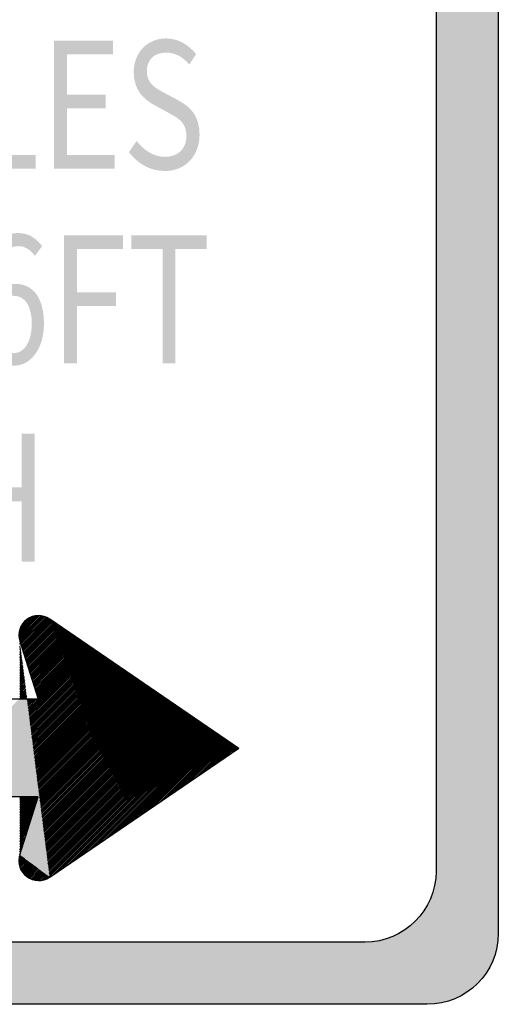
# Model space of a CAD drawing. Header units: inches. Extents: x -0.5 to 0.5, y -0.75 to 0.75.
# Tile 5 of 6: x 0.12 to 0.5, y -0.75 to 0.04. Entities that reach past the tile are written whole.
import ezdxf

# ---------------------------------------------------------------- set-up
doc = ezdxf.new("R2010")
doc.units = ezdxf.units.IN
doc.header["$MEASUREMENT"] = 0

msp = doc.modelspace()

# ---------------------------------------------------------------- hatches: boundary and pattern name
h = msp.add_hatch(color=7)
edge = h.paths.add_edge_path()
edge.add_line((-0.44304, 0.75208), (0.44304, 0.75208))
edge.add_spline(control_points=[(0.44304, 0.75208), (0.45814, 0.75208), (0.47263, 0.74608), (0.48332, 0.7354), (0.494, 0.72472), (0.5, 0.71023), (0.5, 0.69512)], knot_values=[0, 0, 0, 0, 1, 1, 1, 2, 2, 2, 2], degree=3, periodic=0)
edge.add_line((0.5, 0.69512), (0.5, -0.69512))
edge.add_spline(control_points=[(0.5, -0.69512), (0.5, -0.72658), (0.4745, -0.75208), (0.44304, -0.75208)], knot_values=[0, 0, 0, 0, 1, 1, 1, 1], degree=3, periodic=0)
edge.add_line((0.44304, -0.75208), (-0.44304, -0.75208))
edge.add_spline(control_points=[(-0.44304, -0.75208), (-0.4745, -0.75208), (-0.5, -0.72658), (-0.5, -0.69512)], knot_values=[0, 0, 0, 0, 1, 1, 1, 1], degree=3, periodic=0)
edge.add_line((-0.5, -0.69512), (-0.5, 0.69512))
edge.add_spline(control_points=[(-0.5, 0.69512), (-0.5, 0.72658), (-0.4745, 0.75208), (-0.44304, 0.75208)], knot_values=[0, 0, 0, 0, 1, 1, 1, 1], degree=3, periodic=0)
edge = h.paths.add_edge_path(flags=0)
edge.add_line((-0.39315, 0.70219), (0.39315, 0.70219))
edge.add_spline(control_points=[(0.39315, 0.70219), (0.42461, 0.70219), (0.45011, 0.67669), (0.45011, 0.64523)], knot_values=[0, 0, 0, 0, 1, 1, 1, 1], degree=3, periodic=0)
edge.add_line((0.45011, 0.64523), (0.45011, -0.64523))
edge.add_spline(control_points=[(0.45011, -0.64523), (0.45011, -0.67669), (0.42461, -0.70219), (0.39315, -0.70219)], knot_values=[0, 0, 0, 0, 1, 1, 1, 1], degree=3, periodic=0)
edge.add_line((0.39315, -0.70219), (-0.39315, -0.70219))
edge.add_spline(control_points=[(-0.39315, -0.70219), (-0.42461, -0.70219), (-0.45011, -0.67669), (-0.45011, -0.64523)], knot_values=[0, 0, 0, 0, 1, 1, 1, 1], degree=3, periodic=0)
edge.add_line((-0.45011, -0.64523), (-0.45011, 0.64523))
edge.add_spline(control_points=[(-0.45011, 0.64523), (-0.45011, 0.67669), (-0.42461, 0.70219), (-0.39315, 0.70219)], knot_values=[0, 0, 0, 0, 1, 1, 1, 1], degree=3, periodic=0)
for points in [[(0.08291, -0.08174), (0.12921, -0.08174), (0.12921, -0.07067), (0.09322, -0.07067), (0.09322, 0.02097), (0.08291, 0.02097), (0.08291, -0.08174)], [(0.14378, -0.08174), (0.19232, -0.08174), (0.19232, -0.07067), (0.15409, -0.07067), (0.15409, -0.03326), (0.18526, -0.03326), (0.18526, -0.02219), (0.15409, -0.02219), (0.15409, 0.01004), (0.19109, 0.01004), (0.19109, 0.02097), (0.14378, 0.02097), (0.14378, -0.08174)], [(0.15185, -0.23786), (0.16216, -0.23786), (0.16216, -0.19176), (0.19355, -0.19176), (0.19355, -0.18083), (0.16216, -0.18083), (0.16216, -0.14608), (0.19916, -0.14608), (0.19916, -0.13515), (0.15185, -0.13515), (0.15185, -0.23786)], [(0.23077, -0.23786), (0.24119, -0.23786), (0.24119, -0.14608), (0.26608, -0.14608), (0.26608, -0.13515), (0.20588, -0.13515), (0.20588, -0.14608), (0.23077, -0.14608), (0.23077, -0.23786)], [(0.06909, -0.39701), (0.0794, -0.39701), (0.0794, -0.34853), (0.11774, -0.34853), (0.11774, -0.39701), (0.12816, -0.39701), (0.12816, -0.2943), (0.11774, -0.2943), (0.11774, -0.33732), (0.0794, -0.33732), (0.0794, -0.2943), (0.06909, -0.2943), (0.06909, -0.39701)], [(0.11557, -0.45551), (0.13082, -0.44027), (0.13111, -0.44022), (0.13204, -0.44029), (0.11557, -0.45677), (0.11557, -0.45551)], [(0.11557, -0.45426), (0.12934, -0.44049), (0.13082, -0.44027), (0.11557, -0.45551), (0.11557, -0.45426)], [(0.11557, -0.45677), (0.13204, -0.44029), (0.13321, -0.44038), (0.11565, -0.45794), (0.11557, -0.45752), (0.11557, -0.45677)], [(0.11599, -0.45259), (0.12785, -0.44072), (0.12934, -0.44049), (0.11557, -0.45426), (0.11599, -0.45259)], [(0.11565, -0.45794), (0.13321, -0.44038), (0.13437, -0.44047), (0.13456, -0.44053), (0.11588, -0.45921), (0.11565, -0.45794)], [(0.11588, -0.45921), (0.13456, -0.44053), (0.1355, -0.44085), (0.11607, -0.46028), (0.11588, -0.45921)], [(0.11668, -0.45039), (0.1256, -0.44147), (0.12785, -0.44072), (0.11599, -0.45259), (0.11632, -0.45125), (0.11668, -0.45039)], [(0.13644, -0.44116), (0.11637, -0.46123), (0.11607, -0.46028), (0.1355, -0.44085), (0.13644, -0.44116)], [(0.11637, -0.46123), (0.13644, -0.44116), (0.13738, -0.44147), (0.11668, -0.46218), (0.11637, -0.46123)], [(0.11668, -0.46218), (0.13738, -0.44147), (0.13807, -0.44204), (0.11698, -0.46313), (0.11668, -0.46218)], [(0.11757, -0.44826), (0.12384, -0.44223), (0.12485, -0.44172), (0.1256, -0.44147), (0.11668, -0.45039), (0.11757, -0.44826)], [(0.11698, -0.46313), (0.13807, -0.44204), (0.13876, -0.4426), (0.11734, -0.46426), (0.11698, -0.46313)], [(0.12384, -0.44223), (0.11757, -0.44826), (0.11758, -0.44824), (0.11958, -0.44548), (0.12184, -0.44323), (0.12384, -0.44223)], [(0.11734, -0.46426), (0.13876, -0.4426), (0.13957, -0.44326), (0.11735, -0.46429), (0.11734, -0.46426)], [(0.11735, -0.46429), (0.13957, -0.44326), (0.14014, -0.44373), (0.14104, -0.44434), (0.14182, -0.44487), (0.14266, -0.44543), (0.13989, -0.44799), (0.11886, -0.46902), (0.11735, -0.46429)], [(0.11886, -0.46902), (0.13989, -0.44799), (0.14266, -0.44543), (0.14343, -0.44596), (0.14417, -0.44646), (0.14492, -0.44697), (0.13964, -0.45225), (0.11983, -0.47206), (0.11886, -0.46902)], [(0.11983, -0.47206), (0.13964, -0.45225), (0.14492, -0.44697), (0.14567, -0.44747), (0.13964, -0.45351), (0.12014, -0.47301), (0.11983, -0.47206)], [(0.12014, -0.47301), (0.13964, -0.45351), (0.14567, -0.44747), (0.14643, -0.44799), (0.13964, -0.45501), (0.12044, -0.47396), (0.12014, -0.47301)], [(0.12044, -0.47396), (0.13964, -0.45501), (0.14643, -0.44799), (0.14716, -0.44849), (0.14792, -0.449), (0.13939, -0.45777), (0.12111, -0.47605), (0.12044, -0.47396)], [(0.12111, -0.47605), (0.13939, -0.45777), (0.14792, -0.449), (0.14866, -0.4495), (0.13914, -0.45902), (0.12111, -0.47605), (0.12111, -0.47605)], [(0.12111, -0.47605), (0.13914, -0.45902), (0.14866, -0.4495), (0.14941, -0.45001), (0.13914, -0.46053), (0.12165, -0.47776), (0.12111, -0.47605)], [(0.12165, -0.47776), (0.13914, -0.46053), (0.14941, -0.45001), (0.15045, -0.45071), (0.15119, -0.45122), (0.15194, -0.45172), (0.13888, -0.46454), (0.12262, -0.4808), (0.12165, -0.47776)], [(0.12262, -0.4808), (0.13888, -0.46454), (0.15194, -0.45172), (0.15269, -0.45223), (0.13888, -0.46604), (0.12293, -0.48175), (0.12262, -0.4808)], [(0.12293, -0.48175), (0.13888, -0.46604), (0.15269, -0.45223), (0.15344, -0.45273), (0.15419, -0.45324), (0.13863, -0.4688), (0.12359, -0.48384), (0.12293, -0.48175)], [(0.12359, -0.48384), (0.13863, -0.4688), (0.15419, -0.45324), (0.15494, -0.45375), (0.13863, -0.47005), (0.1239, -0.48479), (0.12359, -0.48384)], [(0.1239, -0.48479), (0.13863, -0.47005), (0.15494, -0.45375), (0.15568, -0.45426), (0.13838, -0.47156), (0.1242, -0.48574), (0.1239, -0.48479)], [(0.1242, -0.48574), (0.13838, -0.47156), (0.15568, -0.45426), (0.15643, -0.45476), (0.15718, -0.45527), (0.13813, -0.47431), (0.12487, -0.48783), (0.1242, -0.48574)], [(0.12487, -0.48783), (0.13813, -0.47431), (0.15718, -0.45527), (0.15793, -0.45578), (0.13813, -0.47582), (0.12517, -0.48878), (0.12487, -0.48783)], [(0.12517, -0.48878), (0.13813, -0.47582), (0.15793, -0.45578), (0.15882, -0.45638), (0.13813, -0.47707), (0.12517, -0.48879), (0.12517, -0.48878)], [(0.12517, -0.48879), (0.13813, -0.47707), (0.15882, -0.45638), (0.15957, -0.45689), (0.16032, -0.45739), (0.16107, -0.4579), (0.13788, -0.48133), (0.12638, -0.49258), (0.12517, -0.48879)], [(0.12638, -0.49258), (0.13788, -0.48133), (0.16107, -0.4579), (0.16196, -0.45851), (0.13763, -0.48259), (0.12669, -0.49353), (0.12638, -0.49258)], [(0.03861, -0.58562), (0.11632, -0.50791), (0.11682, -0.50741), (0.11833, -0.50741), (0.11958, -0.50741), (0.12083, -0.50741), (0.12334, -0.50741), (0.1246, -0.50741), (0.1261, -0.50741), (0.12735, -0.50741), (0.12861, -0.50741), (0.12986, -0.50741), (0.13086, -0.50741), (0.13111, -0.50741), (0.13105, -0.50722), (0.13638, -0.50189), (0.17257, -0.46569), (0.17347, -0.4663), (0.17422, -0.46681), (0.17511, -0.46741), (0.17586, -0.46792), (0.17661, -0.46843), (0.17736, -0.46893), (0.17811, -0.46944), (0.17885, -0.46994), (0.1796, -0.47045), (0.18035, -0.47096), (0.18109, -0.47146), (0.18184, -0.47197), (0.18274, -0.47258), (0.18349, -0.47308), (0.18438, -0.47369), (0.18513, -0.4742), (0.18588, -0.4747), (0.18663, -0.47521), (0.18737, -0.47571), (0.18812, -0.47622), (0.18887, -0.47673), (0.18961, -0.47723), (0.19051, -0.47784), (0.19126, -0.47835), (0.19201, -0.47885), (0.19275, -0.47936), (0.1935, -0.47986), (0.19425, -0.48037), (0.195, -0.48088), (0.19589, -0.48148), (0.19664, -0.48199), (0.19739, -0.4825), (0.19814, -0.483), (0.19903, -0.48361), (0.19978, -0.48412), (0.20053, -0.48462), (0.20127, -0.48513), (0.20202, -0.48563), (0.20277, -0.48614), (0.20352, -0.48665), (0.20426, -0.48715), (0.20501, -0.48766), (0.20576, -0.48816), (0.20666, -0.48877), (0.20755, -0.48938), (0.2083, -0.48988), (0.20905, -0.49039), (0.20979, -0.4909), (0.21054, -0.4914), (0.21129, -0.49191), (0.21204, -0.49242), (0.21278, -0.49292), (0.13187, -0.57409), (0.13086, -0.57509), (0.21353, -0.49343), (0.21428, -0.49393), (0.21518, -0.49454), (0.21592, -0.49505), (0.21667, -0.49555), (0.21742, -0.49606), (0.21831, -0.49667), (0.21906, -0.49717), (0.21981, -0.49768), (0.22056, -0.49818), (0.2213, -0.49869), (0.22205, -0.4992), (0.22295, -0.4998), (0.2237, -0.50031), (0.22444, -0.50082), (0.22519, -0.50132), (0.22594, -0.50183), (0.22669, -0.50233), (0.22743, -0.50284), (0.22818, -0.50335), (0.22893, -0.50385), (0.22982, -0.50446), (0.23057, -0.50497), (0.23147, -0.50557), (0.23222, -0.50608), (0.23296, -0.50659), (0.23371, -0.50709), (0.23446, -0.5076), (0.23521, -0.5081), (0.23595, -0.50861), (0.2367, -0.50912), (0.23745, -0.50962), (0.23819, -0.51013), (0.23909, -0.51074), (0.23984, -0.51124), (0.24059, -0.51175), (0.24148, -0.51236), (0.24223, -0.51286), (0.24298, -0.51337), (0.24373, -0.51387), (0.24447, -0.51438), (0.24522, -0.51489), (0.24597, -0.51539), (0.24686, -0.516), (0.24761, -0.51651), (0.24836, -0.51701), (0.24911, -0.51752), (0.24985, -0.51802), (0.2506, -0.51853), (0.25135, -0.51904), (0.25225, -0.51964), (0.25299, -0.52015), (0.25374, -0.52066), (0.25449, -0.52116), (0.25538, -0.52177), (0.25613, -0.52227), (0.25688, -0.52278), (0.25763, -0.52329), (0.25837, -0.52379), (0.25912, -0.5243), (0.25987, -0.52481), (0.26062, -0.52531), (0.26136, -0.52582), (0.26211, -0.52632), (0.2639, -0.52754), (0.14489, -0.64655), (0.14014, -0.6498), (0.13738, -0.65156), (0.137, -0.65168), (0.13437, -0.65256), (0.13193, -0.65275), (0.13111, -0.65281), (0.13068, -0.65274), (0.12959, -0.65257), (0.12851, -0.65241), (0.12785, -0.65231), (0.12748, -0.65218), (0.12653, -0.65187), (0.12485, -0.6513), (0.12469, -0.65122), (0.12468, -0.65122), (0.12368, -0.65072), (0.12284, -0.6503), (0.12184, -0.6498), (0.12134, -0.6493), (0.12008, -0.64805), (0.11958, -0.64754), (0.11937, -0.64725), (0.11884, -0.64653), (0.11758, -0.64479), (0.11735, -0.64426), (0.11691, -0.6432), (0.11632, -0.64178), (0.11617, -0.64118), (0.11592, -0.64018), (0.11557, -0.63877), (0.11557, -0.63802), (0.11557, -0.63676), (0.11557, -0.63551), (0.11595, -0.63388), (0.11632, -0.63225), (0.1174, -0.62866), (0.11805, -0.62651), (0.11913, -0.62293), (0.11967, -0.62113), (0.12021, -0.61934), (0.12085, -0.6172), (0.1214, -0.61539), (0.12194, -0.6136), (0.12248, -0.61181), (0.12302, -0.61001), (0.12356, -0.60822), (0.1242, -0.60608), (0.12465, -0.6046), (0.12529, -0.60248), (0.12593, -0.60034), (0.12637, -0.59889), (0.12701, -0.59676), (0.12745, -0.59531), (0.12809, -0.59315), (0.12863, -0.59136), (0.12917, -0.58957), (0.12971, -0.58777), (0.13036, -0.58562), (0.12911, -0.58562), (0.12785, -0.58562), (0.1266, -0.58562), (0.12535, -0.58562), (0.12384, -0.58562), (0.12259, -0.58562), (0.12134, -0.58562), (0.12008, -0.58562), (0.11883, -0.58562), (0.11758, -0.58562), (0.11482, -0.58562), (0.11356, -0.58562), (0.11231, -0.58562), (0.11106, -0.58562), (0.1098, -0.58562), (0.1083, -0.58562), (0.10705, -0.58562), (0.10579, -0.58562), (0.10454, -0.58562), (0.10329, -0.58562), (0.10203, -0.58562), (0.10053, -0.58562), (0.09928, -0.58562), (0.09802, -0.58562), (0.09677, -0.58562), (0.09551, -0.58562), (0.09426, -0.58562), (0.09301, -0.58562), (0.0915, -0.58562), (0.09025, -0.58562), (0.089, -0.58562), (0.08774, -0.58562), (0.08649, -0.58562), (0.08524, -0.58562), (0.08373, -0.58562), (0.08248, -0.58562), (0.08123, -0.58562), (0.07997, -0.58562), (0.07872, -0.58562), (0.07746, -0.58562), (0.07596, -0.58562), (0.07471, -0.58562), (0.07345, -0.58562), (0.0722, -0.58562), (0.07095, -0.58562), (0.06969, -0.58562), (0.06819, -0.58562), (0.06694, -0.58562), (0.06568, -0.58562), (0.06443, -0.58562), (0.06318, -0.58562), (0.06192, -0.58562), (0.06042, -0.58562), (0.05916, -0.58562), (0.05791, -0.58562), (0.05666, -0.58562), (0.0554, -0.58562), (0.05415, -0.58562), (0.05265, -0.58562), (0.05139, -0.58562), (0.05014, -0.58562), (0.04889, -0.58562), (0.04763, -0.58562), (0.04638, -0.58562), (0.04487, -0.58562), (0.04362, -0.58562), (0.04237, -0.58562), (0.04111, -0.58562), (0.03986, -0.58562), (0.03861, -0.58562)], [(0.12669, -0.49353), (0.13763, -0.48259), (0.16196, -0.45851), (0.16271, -0.45901), (0.16346, -0.45952), (0.13763, -0.48534), (0.12735, -0.49562), (0.12669, -0.49353)], [(0.12735, -0.49562), (0.13763, -0.48534), (0.16346, -0.45952), (0.1642, -0.46003), (0.13738, -0.48685), (0.12766, -0.49657), (0.12735, -0.49562)], [(0.12766, -0.49657), (0.13738, -0.48685), (0.1642, -0.46003), (0.16495, -0.46053), (0.13738, -0.4881), (0.12796, -0.49752), (0.12766, -0.49657)], [(0.12796, -0.49752), (0.13738, -0.4881), (0.16495, -0.46053), (0.1657, -0.46104), (0.16659, -0.46164), (0.13713, -0.49086), (0.12863, -0.49961), (0.12796, -0.49752)], [(0.12863, -0.49961), (0.13713, -0.49086), (0.16659, -0.46164), (0.16734, -0.46215), (0.13713, -0.49236), (0.12893, -0.50056), (0.12863, -0.49961)], [(0.12893, -0.50056), (0.13713, -0.49236), (0.16734, -0.46215), (0.16809, -0.46266), (0.13688, -0.49362), (0.12923, -0.50151), (0.12893, -0.50056)], [(0.12923, -0.50151), (0.13688, -0.49362), (0.16809, -0.46266), (0.16884, -0.46316), (0.16959, -0.46367), (0.17033, -0.46418), (0.13663, -0.49788), (0.13014, -0.50437), (0.12923, -0.50151)], [(0.13014, -0.50437), (0.13663, -0.49788), (0.17033, -0.46418), (0.17108, -0.46468), (0.13663, -0.49913), (0.13045, -0.50532), (0.13014, -0.50437)], [(0.13045, -0.50532), (0.13663, -0.49913), (0.17108, -0.46468), (0.17183, -0.46519), (0.13663, -0.50064), (0.13075, -0.50627), (0.13045, -0.50532)], [(0.13075, -0.50627), (0.13663, -0.50064), (0.17183, -0.46519), (0.17257, -0.46569), (0.13638, -0.50189), (0.13105, -0.50722), (0.13075, -0.50627)], [(0.13086, -0.57509), (0.13187, -0.57409), (0.21278, -0.49292), (0.21353, -0.49343), (0.13086, -0.57509)], [(0.0371, -0.58562), (0.11557, -0.50741), (0.11682, -0.50741), (0.11632, -0.50791), (0.03861, -0.58562), (0.0371, -0.58562)], [(0.14489, -0.64655), (0.2639, -0.52754), (0.26465, -0.52804), (0.14807, -0.64438), (0.14489, -0.64655)], [(0.14807, -0.64438), (0.26465, -0.52804), (0.2654, -0.52855), (0.15204, -0.64166), (0.14807, -0.64438)], [(0.15204, -0.64166), (0.2654, -0.52855), (0.26615, -0.52906), (0.15679, -0.63842), (0.15204, -0.64166)], [(0.15679, -0.63842), (0.26615, -0.52906), (0.26689, -0.52956), (0.16075, -0.63571), (0.15679, -0.63842)], [(0.16075, -0.63571), (0.26689, -0.52956), (0.26764, -0.53007), (0.16471, -0.633), (0.16075, -0.63571)], [(0.16471, -0.633), (0.26764, -0.53007), (0.26839, -0.53057), (0.16868, -0.63029), (0.16471, -0.633)], [(0.16868, -0.63029), (0.26839, -0.53057), (0.26914, -0.53108), (0.17342, -0.62704), (0.16868, -0.63029)], [(0.17342, -0.62704), (0.26914, -0.53108), (0.26988, -0.53159), (0.17661, -0.62486), (0.17342, -0.62704)], [(0.17661, -0.62486), (0.26988, -0.53159), (0.27063, -0.53209), (0.18057, -0.62215), (0.17661, -0.62486)], [(0.18057, -0.62215), (0.27063, -0.53209), (0.27541, -0.53533), (0.20594, -0.60481), (0.20196, -0.60753), (0.19722, -0.61077), (0.19325, -0.61348), (0.18929, -0.61619), (0.18533, -0.6189), (0.18057, -0.62215)], [(0.20594, -0.60481), (0.27541, -0.53533), (0.27616, -0.53584), (0.20912, -0.60263), (0.20594, -0.60481)], [(0.20912, -0.60263), (0.27616, -0.53584), (0.27691, -0.53634), (0.21387, -0.59939), (0.20912, -0.60263)], [(0.21387, -0.59939), (0.27691, -0.53634), (0.27766, -0.53685), (0.21783, -0.59668), (0.21387, -0.59939)], [(0.21783, -0.59668), (0.27766, -0.53685), (0.2784, -0.53736), (0.22179, -0.59397), (0.21783, -0.59668)], [(0.22179, -0.59397), (0.2784, -0.53736), (0.28378, -0.541), (0.25033, -0.57445), (0.24637, -0.57716), (0.24241, -0.57987), (0.23844, -0.58258), (0.23448, -0.58529), (0.23051, -0.588), (0.22655, -0.59071), (0.22179, -0.59397)], [(0.25033, -0.57445), (0.28378, -0.541), (0.28453, -0.54151), (0.25505, -0.57123), (0.25033, -0.57445)], [(0.25505, -0.57123), (0.28453, -0.54151), (0.28528, -0.54201), (0.25901, -0.56852), (0.25505, -0.57123)], [(0.25901, -0.56852), (0.28528, -0.54201), (0.28618, -0.54262), (0.26302, -0.56578), (0.25901, -0.56852)], [(0.26302, -0.56578), (0.28618, -0.54262), (0.29156, -0.54626), (0.28759, -0.54897), (0.28363, -0.55168), (0.27895, -0.55488), (0.27497, -0.5576), (0.271, -0.56032), (0.26704, -0.56303), (0.26302, -0.56578)]]:
    msp.add_hatch(color=7).paths.add_polyline_path(points)
h = msp.add_hatch(color=7)
edge = h.paths.add_edge_path()
edge.add_spline(control_points=[(0.23256, -0.08356), (0.24971, -0.08356), (0.26048, -0.07067), (0.26048, -0.05442), (0.26048, -0.03914), (0.25308, -0.03214), (0.24355, -0.02695)], knot_values=[0, 0, 0, 0, 1, 1, 1, 2, 2, 2, 2], degree=3, periodic=0)
edge.add_line((0.24355, -0.02695), (0.23189, -0.02065))
edge.add_spline(control_points=[(0.23189, -0.02065), (0.2255, -0.01728), (0.21821, -0.0135), (0.21821, -0.00341), (0.21821, 0.0057), (0.22427, 0.01144), (0.23357, 0.01144), (0.24119, 0.01144), (0.24725, 0.0078), (0.25229, 0.00191)], knot_values=[0, 0, 0, 0, 1, 1, 1, 2, 2, 2, 3, 3, 3, 3], degree=3, periodic=0)
edge.add_line((0.25229, 0.00191), (0.25767, 0.01018))
edge.add_spline(control_points=[(0.25767, 0.01018), (0.25196, 0.01761), (0.24332, 0.02279), (0.23357, 0.02279), (0.21866, 0.02279), (0.20768, 0.01144), (0.20768, -0.00439), (0.20768, -0.01939), (0.21676, -0.02667), (0.22438, -0.03074)], knot_values=[0, 0, 0, 0, 1, 1, 1, 2, 2, 2, 3, 3, 3, 3], degree=3, periodic=0)
edge.add_line((0.22438, -0.03074), (0.23615, -0.03718))
edge.add_spline(control_points=[(0.23615, -0.03718), (0.244, -0.04153), (0.24994, -0.04489), (0.24994, -0.05554), (0.24994, -0.06549), (0.24355, -0.07221), (0.23268, -0.07221), (0.22416, -0.07221), (0.21586, -0.06717), (0.21003, -0.05946)], knot_values=[0, 0, 0, 0, 1, 1, 1, 2, 2, 2, 3, 3, 3, 3], degree=3, periodic=0)
edge.add_line((0.21003, -0.05946), (0.20387, -0.06843))
edge.add_spline(control_points=[(0.20387, -0.06843), (0.21093, -0.07768), (0.2209, -0.08356), (0.23256, -0.08356)], knot_values=[0, 0, 0, 0, 1, 1, 1, 1], degree=3, periodic=0)
h = msp.add_hatch(color=7)
edge = h.paths.add_edge_path()
edge.add_spline(control_points=[(0.11206, -0.23969), (0.12484, -0.23969), (0.13571, -0.22623), (0.13571, -0.20634), (0.13571, -0.18476), (0.12674, -0.17411), (0.11284, -0.17411), (0.10645, -0.17411), (0.09928, -0.17873), (0.09423, -0.18644)], knot_values=[0, 0, 0, 0, 1, 1, 1, 2, 2, 2, 3, 3, 3, 3], degree=3, periodic=0)
edge.add_spline(control_points=[(0.09423, -0.18644), (0.09468, -0.15463), (0.10398, -0.14384), (0.11542, -0.14384), (0.12035, -0.14384), (0.12528, -0.14692), (0.12842, -0.15169)], knot_values=[0, 0, 0, 0, 1, 1, 1, 2, 2, 2, 2], degree=3, periodic=0)
edge.add_line((0.12842, -0.15169), (0.13425, -0.14384))
edge.add_spline(control_points=[(0.13425, -0.14384), (0.12966, -0.13768), (0.12349, -0.13333), (0.11497, -0.13333), (0.09905, -0.13333), (0.08459, -0.14861), (0.08459, -0.18882), (0.08459, -0.22273), (0.09636, -0.23969), (0.11206, -0.23969)], knot_values=[0, 0, 0, 0, 1, 1, 1, 2, 2, 2, 3, 3, 3, 3], degree=3, periodic=0)
edge = h.paths.add_edge_path(flags=0)
edge.add_spline(control_points=[(0.09446, -0.19667), (0.09984, -0.18714), (0.10611, -0.18364), (0.11116, -0.18364), (0.12114, -0.18364), (0.12596, -0.19246), (0.12596, -0.20634), (0.12596, -0.22035), (0.1199, -0.2296), (0.11206, -0.2296), (0.10174, -0.2296), (0.09558, -0.21797), (0.09446, -0.19667)], knot_values=[0, 0, 0, 0, 1, 1, 1, 2, 2, 2, 3, 3, 3, 4, 4, 4, 4], degree=3, periodic=0)

# ---------------------------------------------------------------- linework, layer by layer
at = {"color": 7}
for p, q in [((0.11554, -0.4556), (0.13093, -0.44022)), ((0.11556, -0.45688), (0.13221, -0.44023)), ((0.11564, -0.45421), (0.12954, -0.44032)), ((0.11567, -0.45807), (0.1334, -0.44034)), ((0.11585, -0.45918), (0.13451, -0.44052)), ((0.11591, -0.45265), (0.12798, -0.44058)), ((0.1161, -0.46023), (0.13555, -0.44077)), ((0.11641, -0.46121), (0.13654, -0.44108)), ((0.11641, -0.45085), (0.12618, -0.44109)), ((0.11672, -0.4622), (0.13748, -0.44144)), ((0.11703, -0.46318), (0.13837, -0.44184)), ((0.11734, -0.46416), (0.13921, -0.44229)), ((0.11743, -0.44854), (0.12387, -0.4421)), ((0.11765, -0.46514), (0.14002, -0.44278)), ((0.11797, -0.46613), (0.14024, -0.44385)), ((0.11828, -0.46711), (0.14015, -0.44524)), ((0.11859, -0.46809), (0.14006, -0.44662)), ((0.1189, -0.46908), (0.13997, -0.44801)), ((0.11921, -0.47006), (0.13988, -0.44939)), ((0.13907, -0.46185), (0.1508, -0.45013)), ((0.13917, -0.46046), (0.15003, -0.4496)), ((0.13926, -0.45908), (0.14926, -0.44908)), ((0.13935, -0.45769), (0.14849, -0.44855)), ((0.13944, -0.45631), (0.14772, -0.44803)), ((0.13953, -0.45492), (0.14695, -0.4475)), ((0.13962, -0.45354), (0.14618, -0.44697)), ((0.13971, -0.45216), (0.14541, -0.44645)), ((0.1398, -0.45077), (0.14464, -0.44592)), ((0.13989, -0.44939), (0.14387, -0.4454)), ((0.13998, -0.448), (0.14311, -0.44487)), ((0.14007, -0.44662), (0.14234, -0.44435)), ((0.14016, -0.44523), (0.14157, -0.44382)), ((0.14025, -0.44385), (0.1408, -0.4433)), ((0.14031, -0.44296), (0.29189, -0.54651)), ((0.11952, -0.47104), (0.13979, -0.45078)), ((0.11983, -0.47203), (0.1397, -0.45216)), ((0.12015, -0.47301), (0.13961, -0.45355)), ((0.12046, -0.47399), (0.13952, -0.45493)), ((0.12077, -0.47498), (0.13943, -0.45632)), ((0.12108, -0.47596), (0.13934, -0.4577)), ((0.13772, -0.48262), (0.16233, -0.45801)), ((0.13781, -0.48124), (0.16157, -0.45748)), ((0.1379, -0.47985), (0.1608, -0.45696)), ((0.13799, -0.47847), (0.16003, -0.45643)), ((0.13808, -0.47708), (0.15926, -0.45591)), ((0.13817, -0.4757), (0.15849, -0.45538)), ((0.13826, -0.47431), (0.15772, -0.45486)), ((0.13835, -0.47293), (0.15695, -0.45433)), ((0.13844, -0.47154), (0.15618, -0.4538)), ((0.13853, -0.47016), (0.15541, -0.45328)), ((0.13862, -0.46877), (0.15464, -0.45275)), ((0.13871, -0.46739), (0.15387, -0.45223)), ((0.1388, -0.466), (0.1531, -0.4517)), ((0.13889, -0.46462), (0.15234, -0.45118)), ((0.13898, -0.46323), (0.15157, -0.45065)), ((0.11628, -0.46134), (0.11635, -0.46128)), ((0.11628, -0.46264), (0.11649, -0.46242)), ((0.11628, -0.46393), (0.11664, -0.46357)), ((0.11628, -0.46523), (0.11678, -0.46472)), ((0.11628, -0.46652), (0.11693, -0.46587)), ((0.11629, -0.46084), (0.13101, -0.50731)), ((0.12139, -0.47694), (0.13925, -0.45908)), ((0.1217, -0.47793), (0.13916, -0.46047)), ((0.12201, -0.47891), (0.13907, -0.46185)), ((0.12232, -0.47989), (0.13898, -0.46324)), ((0.12264, -0.48088), (0.13889, -0.46462)), ((0.12295, -0.48186), (0.1388, -0.46601)), ((0.13637, -0.50339), (0.17387, -0.46589)), ((0.13646, -0.50201), (0.1731, -0.46536)), ((0.13655, -0.50062), (0.17233, -0.46484)), ((0.13664, -0.49924), (0.17156, -0.46431)), ((0.13673, -0.49785), (0.17079, -0.46379)), ((0.13682, -0.49647), (0.17003, -0.46326)), ((0.13691, -0.49508), (0.16926, -0.46274)), ((0.137, -0.4937), (0.16849, -0.46221)), ((0.13709, -0.49231), (0.16772, -0.46169)), ((0.13718, -0.49093), (0.16695, -0.46116)), ((0.13727, -0.48955), (0.16618, -0.46064)), ((0.13736, -0.48816), (0.16541, -0.46011)), ((0.13745, -0.48678), (0.16464, -0.45958)), ((0.13754, -0.48539), (0.16387, -0.45906)), ((0.13763, -0.48401), (0.1631, -0.45853)), ((0.11628, -0.46782), (0.11707, -0.46702)), ((0.11628, -0.46911), (0.11722, -0.46817)), ((0.11628, -0.4704), (0.11737, -0.46932)), ((0.11628, -0.4717), (0.11751, -0.47047)), ((0.11628, -0.47299), (0.11766, -0.47161)), ((0.11628, -0.47429), (0.1178, -0.47276)), ((0.11628, -0.47558), (0.11795, -0.47391)), ((0.12326, -0.48284), (0.13871, -0.46739)), ((0.12357, -0.48383), (0.13862, -0.46878)), ((0.12388, -0.48481), (0.13853, -0.47016)), ((0.12419, -0.48579), (0.13844, -0.47155)), ((0.1245, -0.48678), (0.13835, -0.47293)), ((0.13502, -0.52417), (0.18541, -0.47377)), ((0.13511, -0.52278), (0.18464, -0.47325)), ((0.1352, -0.5214), (0.18387, -0.47272)), ((0.13529, -0.52001), (0.1831, -0.4722)), ((0.13538, -0.51863), (0.18233, -0.47167)), ((0.13547, -0.51724), (0.18156, -0.47114)), ((0.13556, -0.51586), (0.18079, -0.47062)), ((0.13565, -0.51447), (0.18002, -0.47009)), ((0.13574, -0.51309), (0.17926, -0.46957)), ((0.13583, -0.5117), (0.17849, -0.46904)), ((0.13592, -0.51032), (0.17772, -0.46852)), ((0.13601, -0.50893), (0.17695, -0.46799)), ((0.1361, -0.50755), (0.17618, -0.46747)), ((0.13619, -0.50616), (0.17541, -0.46694)), ((0.13628, -0.50478), (0.17464, -0.46642)), ((0.11628, -0.47688), (0.1181, -0.47506)), ((0.11628, -0.47817), (0.11824, -0.47621)), ((0.11628, -0.47947), (0.11839, -0.47736)), ((0.11628, -0.48076), (0.11853, -0.47851)), ((0.11628, -0.48206), (0.11868, -0.47966)), ((0.11628, -0.48335), (0.11882, -0.4808)), ((0.12482, -0.48776), (0.13826, -0.47432)), ((0.12513, -0.48874), (0.13817, -0.4757)), ((0.12544, -0.48973), (0.13808, -0.47709)), ((0.12575, -0.49071), (0.13799, -0.47847)), ((0.12606, -0.49169), (0.1379, -0.47986)), ((0.12637, -0.49268), (0.13781, -0.48124)), ((0.13366, -0.54494), (0.19695, -0.48165)), ((0.13375, -0.54355), (0.19618, -0.48113)), ((0.13384, -0.54217), (0.19541, -0.4806)), ((0.13393, -0.54078), (0.19464, -0.48008)), ((0.13402, -0.5394), (0.19387, -0.47955)), ((0.13411, -0.53801), (0.1931, -0.47903)), ((0.1342, -0.53663), (0.19233, -0.4785)), ((0.13429, -0.53524), (0.19156, -0.47798)), ((0.13438, -0.53386), (0.19079, -0.47745)), ((0.13447, -0.53247), (0.19002, -0.47692)), ((0.13456, -0.53109), (0.18925, -0.4764)), ((0.13465, -0.5297), (0.18849, -0.47587)), ((0.13474, -0.52832), (0.18772, -0.47535)), ((0.13483, -0.52694), (0.18695, -0.47482)), ((0.13493, -0.52555), (0.18618, -0.4743)), ((0.11628, -0.48465), (0.11897, -0.48195)), ((0.11628, -0.48594), (0.11912, -0.4831)), ((0.11628, -0.48723), (0.11926, -0.48425)), ((0.11628, -0.48853), (0.11941, -0.4854)), ((0.11628, -0.48982), (0.11955, -0.48655)), ((0.11628, -0.49112), (0.1197, -0.4877)), ((0.11628, -0.49241), (0.11985, -0.48885)), ((0.12668, -0.49366), (0.13772, -0.48263)), ((0.12699, -0.49464), (0.13763, -0.48401)), ((0.12731, -0.49563), (0.13754, -0.4854)), ((0.12762, -0.49661), (0.13745, -0.48678)), ((0.12793, -0.49759), (0.13736, -0.48816)), ((0.12824, -0.49858), (0.13727, -0.48955)), ((0.13231, -0.56571), (0.20848, -0.48953)), ((0.1324, -0.56432), (0.20771, -0.48901)), ((0.13249, -0.56294), (0.20695, -0.48848)), ((0.13258, -0.56156), (0.20618, -0.48796)), ((0.13267, -0.56017), (0.20541, -0.48743)), ((0.13276, -0.55879), (0.20464, -0.48691)), ((0.13285, -0.5574), (0.20387, -0.48638)), ((0.13294, -0.55602), (0.2031, -0.48586)), ((0.13303, -0.55463), (0.20233, -0.48533)), ((0.13312, -0.55325), (0.20156, -0.48481)), ((0.13321, -0.55186), (0.20079, -0.48428)), ((0.1333, -0.55048), (0.20002, -0.48376)), ((0.13339, -0.54909), (0.19925, -0.48323)), ((0.13348, -0.54771), (0.19848, -0.4827)), ((0.13357, -0.54632), (0.19772, -0.48218)), ((0.11628, -0.49371), (0.11999, -0.48999)), ((0.11628, -0.495), (0.12014, -0.49114)), ((0.11628, -0.4963), (0.12028, -0.49229)), ((0.11628, -0.49759), (0.12043, -0.49344)), ((0.11628, -0.49889), (0.12057, -0.49459)), ((0.11628, -0.50018), (0.12072, -0.49574)), ((0.11628, -0.50148), (0.12087, -0.49689)), ((0.12855, -0.49956), (0.13718, -0.49093)), ((0.12886, -0.50054), (0.13709, -0.49232)), ((0.12917, -0.50153), (0.137, -0.4937)), ((0.12949, -0.50251), (0.13691, -0.49509)), ((0.1298, -0.50349), (0.13682, -0.49647)), ((0.13141, -0.57956), (0.21618, -0.49479)), ((0.1315, -0.57817), (0.21541, -0.49426)), ((0.13151, -0.58075), (0.21694, -0.49531)), ((0.13159, -0.57679), (0.21464, -0.49374)), ((0.13166, -0.5819), (0.21771, -0.49584)), ((0.13168, -0.5754), (0.21387, -0.49321)), ((0.13177, -0.57402), (0.2131, -0.49269)), ((0.1318, -0.58305), (0.21848, -0.49637)), ((0.13186, -0.57263), (0.21233, -0.49216)), ((0.13195, -0.57125), (0.21156, -0.49164)), ((0.13195, -0.5842), (0.21925, -0.49689)), ((0.13204, -0.56986), (0.21079, -0.49111)), ((0.13209, -0.58534), (0.22002, -0.49742)), ((0.13213, -0.56848), (0.21002, -0.49059)), ((0.13222, -0.56709), (0.20925, -0.49006)), ((0.11628, -0.50277), (0.12101, -0.49804)), ((0.11628, -0.50406), (0.12116, -0.49919)), ((0.11628, -0.50536), (0.1213, -0.50033)), ((0.11628, -0.50665), (0.12145, -0.50148)), ((0.11692, -0.50731), (0.12159, -0.50263)), ((0.11821, -0.50731), (0.12174, -0.50378)), ((0.11951, -0.50731), (0.12189, -0.50493)), ((0.1232, -0.51527), (0.13645, -0.50201)), ((0.12334, -0.51642), (0.13636, -0.5034)), ((0.12349, -0.51757), (0.13627, -0.50478)), ((0.13011, -0.50448), (0.13673, -0.49786)), ((0.13042, -0.50546), (0.13664, -0.49924)), ((0.13073, -0.50644), (0.13654, -0.50063)), ((0.13224, -0.58649), (0.22079, -0.49794)), ((0.13238, -0.58764), (0.22156, -0.49847)), ((0.13253, -0.58879), (0.22233, -0.49899)), ((0.13268, -0.58994), (0.2231, -0.49952)), ((0.13282, -0.59109), (0.22387, -0.50004)), ((0.13297, -0.59224), (0.22464, -0.50057)), ((0.13311, -0.59339), (0.22541, -0.50109)), ((0.13326, -0.59454), (0.22617, -0.50162)), ((0.1334, -0.59568), (0.22694, -0.50215)), ((0.13355, -0.59683), (0.22771, -0.50267)), ((0.1337, -0.59798), (0.22848, -0.5032)), ((0.13384, -0.59913), (0.22925, -0.50372)), ((0.13399, -0.60028), (0.23002, -0.50425)), ((0.13413, -0.60143), (0.23079, -0.50477)), ((0.13428, -0.60258), (0.23156, -0.5053)), ((0.13101, -0.50731), (-0.23001, -0.50731)), ((0.1208, -0.50731), (0.12203, -0.50608)), ((0.12209, -0.50731), (0.12218, -0.50723)), ((0.12232, -0.50838), (0.12339, -0.50731)), ((0.12247, -0.50952), (0.12468, -0.50731)), ((0.12262, -0.51067), (0.12598, -0.50731)), ((0.12276, -0.51182), (0.12727, -0.50731)), ((0.12291, -0.51297), (0.12857, -0.50731)), ((0.12305, -0.51412), (0.12986, -0.50731)), ((0.12364, -0.51871), (0.13618, -0.50617)), ((0.12378, -0.51986), (0.13609, -0.50755)), ((0.12393, -0.52101), (0.136, -0.50894)), ((0.12407, -0.52216), (0.13591, -0.51032)), ((0.12422, -0.52331), (0.13582, -0.51171)), ((0.12437, -0.52446), (0.13573, -0.51309)), ((0.13443, -0.60373), (0.23233, -0.50582)), ((0.13457, -0.60487), (0.2331, -0.50635)), ((0.13472, -0.60602), (0.23387, -0.50687)), ((0.13486, -0.60717), (0.23464, -0.5074)), ((0.13501, -0.60832), (0.2354, -0.50793)), ((0.13515, -0.60947), (0.23617, -0.50845)), ((0.1353, -0.61062), (0.23694, -0.50898)), ((0.13545, -0.61177), (0.23771, -0.5095)), ((0.13559, -0.61292), (0.23848, -0.51003)), ((0.13574, -0.61406), (0.23925, -0.51055)), ((0.13588, -0.61521), (0.24002, -0.51108)), ((0.13603, -0.61636), (0.24079, -0.5116)), ((0.13618, -0.61751), (0.24156, -0.51213)), ((0.13632, -0.61866), (0.24233, -0.51265)), ((0.13647, -0.61981), (0.2431, -0.51318)), ((0.12451, -0.52561), (0.13564, -0.51447)), ((0.12466, -0.52676), (0.13555, -0.51586)), ((0.1248, -0.52791), (0.13546, -0.51724)), ((0.12495, -0.52905), (0.13537, -0.51863)), ((0.12509, -0.5302), (0.13528, -0.52001)), ((0.13661, -0.62096), (0.24386, -0.51371)), ((0.13676, -0.62211), (0.24463, -0.51423)), ((0.1369, -0.62326), (0.2454, -0.51476)), ((0.13705, -0.6244), (0.24617, -0.51528)), ((0.1372, -0.62555), (0.24694, -0.51581)), ((0.13734, -0.6267), (0.24771, -0.51633)), ((0.13749, -0.62785), (0.24848, -0.51686)), ((0.13763, -0.629), (0.24925, -0.51738)), ((0.13778, -0.63015), (0.25002, -0.51791)), ((0.13792, -0.6313), (0.25079, -0.51843)), ((0.13807, -0.63245), (0.25156, -0.51896)), ((0.13822, -0.63359), (0.25233, -0.51949)), ((0.13836, -0.63474), (0.25309, -0.52001)), ((0.13851, -0.63589), (0.25386, -0.52054)), ((0.13865, -0.63704), (0.25463, -0.52106)), ((0.12524, -0.53135), (0.13519, -0.5214)), ((0.12539, -0.5325), (0.1351, -0.52278)), ((0.12553, -0.53365), (0.13501, -0.52417)), ((0.12568, -0.5348), (0.13492, -0.52555)), ((0.12582, -0.53595), (0.13483, -0.52694)), ((0.12597, -0.5371), (0.13474, -0.52832)), ((0.1388, -0.63819), (0.2554, -0.52159)), ((0.13895, -0.63934), (0.25617, -0.52211)), ((0.13909, -0.64049), (0.25694, -0.52264)), ((0.13924, -0.64164), (0.25771, -0.52316)), ((0.13938, -0.64278), (0.25848, -0.52369)), ((0.13953, -0.64393), (0.25925, -0.52421)), ((0.13967, -0.64508), (0.26002, -0.52474)), ((0.13982, -0.64623), (0.26079, -0.52526)), ((0.13997, -0.64738), (0.26156, -0.52579)), ((0.14011, -0.64853), (0.26232, -0.52632)), ((0.14026, -0.64968), (0.26309, -0.52684)), ((0.14306, -0.64817), (0.26386, -0.52737)), ((0.14714, -0.64538), (0.26463, -0.52789)), ((0.15123, -0.64259), (0.2654, -0.52842)), ((0.15531, -0.6398), (0.26617, -0.52894)), ((0.12611, -0.53824), (0.13465, -0.52971)), ((0.12626, -0.53939), (0.13456, -0.53109)), ((0.12641, -0.54054), (0.13447, -0.53248)), ((0.12655, -0.54169), (0.13438, -0.53386)), ((0.1267, -0.54284), (0.13429, -0.53525)), ((0.12684, -0.54399), (0.1342, -0.53663)), ((0.1594, -0.63701), (0.26694, -0.52947)), ((0.16348, -0.63422), (0.26771, -0.52999)), ((0.16756, -0.63143), (0.26848, -0.53052)), ((0.17165, -0.62864), (0.26925, -0.53104)), ((0.17573, -0.62585), (0.27002, -0.53157)), ((0.17982, -0.62306), (0.27079, -0.5321)), ((0.1839, -0.62027), (0.27155, -0.53262)), ((0.18799, -0.61748), (0.27232, -0.53315)), ((0.19207, -0.61469), (0.27309, -0.53367)), ((0.19616, -0.6119), (0.27386, -0.5342)), ((0.20024, -0.60911), (0.27463, -0.53472)), ((0.20433, -0.60632), (0.2754, -0.53525)), ((0.20841, -0.60353), (0.27617, -0.53577)), ((0.2125, -0.60074), (0.27694, -0.5363)), ((0.21658, -0.59795), (0.27771, -0.53682)), ((0.12699, -0.54514), (0.13411, -0.53802)), ((0.12714, -0.54629), (0.13402, -0.5394)), ((0.12728, -0.54743), (0.13393, -0.54079)), ((0.12743, -0.54858), (0.13384, -0.54217)), ((0.12757, -0.54973), (0.13375, -0.54355)), ((0.12772, -0.55088), (0.13366, -0.54494)), ((0.22067, -0.59516), (0.27848, -0.53735)), ((0.22475, -0.59237), (0.27925, -0.53788)), ((0.22884, -0.58958), (0.28002, -0.5384)), ((0.23292, -0.58679), (0.28078, -0.53893)), ((0.237, -0.584), (0.28155, -0.53945)), ((0.24109, -0.58121), (0.28232, -0.53998)), ((0.24517, -0.57842), (0.28309, -0.5405)), ((0.24926, -0.57563), (0.28386, -0.54103)), ((0.25334, -0.57284), (0.28463, -0.54155)), ((0.25743, -0.57005), (0.2854, -0.54208)), ((0.26151, -0.56726), (0.28617, -0.5426)), ((0.2656, -0.56447), (0.28694, -0.54313)), ((0.26968, -0.56168), (0.28771, -0.54366)), ((0.27377, -0.55889), (0.28848, -0.54418)), ((0.27785, -0.5561), (0.28925, -0.54471)), ((0.12786, -0.55203), (0.13357, -0.54632)), ((0.12801, -0.55318), (0.13348, -0.54771)), ((0.12816, -0.55433), (0.13339, -0.54909)), ((0.1283, -0.55548), (0.1333, -0.55048)), ((0.12845, -0.55663), (0.13321, -0.55186)), ((0.14031, -0.65005), (0.29189, -0.54651)), ((0.28194, -0.55331), (0.29001, -0.54523)), ((0.28602, -0.55052), (0.29078, -0.54576)), ((0.29011, -0.54773), (0.29155, -0.54628)), ((0.12859, -0.55777), (0.13312, -0.55325)), ((0.12874, -0.55892), (0.13303, -0.55463)), ((0.12889, -0.56007), (0.13294, -0.55602)), ((0.12903, -0.56122), (0.13285, -0.5574)), ((0.12918, -0.56237), (0.13276, -0.55879)), ((0.12932, -0.56352), (0.13267, -0.56017)), ((0.12947, -0.56467), (0.13258, -0.56156)), ((0.12961, -0.56582), (0.13249, -0.56294)), ((0.12976, -0.56696), (0.1324, -0.56433)), ((0.12991, -0.56811), (0.13231, -0.56571)), ((0.13005, -0.56926), (0.13222, -0.5671)), ((0.1302, -0.57041), (0.13213, -0.56848)), ((0.13034, -0.57156), (0.13204, -0.56986)), ((0.13049, -0.57271), (0.13195, -0.57125)), ((0.13063, -0.57386), (0.13186, -0.57263)), ((0.13078, -0.57501), (0.13177, -0.57402)), ((0.13093, -0.57615), (0.13168, -0.5754)), ((0.13107, -0.5773), (0.13159, -0.57679)), ((0.13114, -0.58371), (0.13114, -0.58371)), ((0.13122, -0.57845), (0.1315, -0.57817)), ((0.13123, -0.58233), (0.13123, -0.58233)), ((0.13132, -0.58094), (0.13132, -0.58094)), ((0.13136, -0.5796), (0.13141, -0.57956)), ((0.13101, -0.58571), (-0.17853, -0.58571)), ((0.11628, -0.58692), (0.11748, -0.58571)), ((0.11628, -0.58821), (0.11878, -0.58571)), ((0.11628, -0.58951), (0.12007, -0.58571)), ((0.11628, -0.5908), (0.12137, -0.58571)), ((0.11628, -0.5921), (0.12266, -0.58571)), ((0.11628, -0.59339), (0.12396, -0.58571)), ((0.11628, -0.59469), (0.12525, -0.58571)), ((0.11628, -0.59598), (0.12655, -0.58571)), ((0.11628, -0.59728), (0.12784, -0.58571)), ((0.11628, -0.59857), (0.12913, -0.58571)), ((0.11628, -0.59986), (0.13043, -0.58571)), ((0.11628, -0.60116), (0.13067, -0.58676)), ((0.11628, -0.60245), (0.13007, -0.58866)), ((0.11628, -0.60375), (0.12947, -0.59055)), ((0.11629, -0.63219), (0.13101, -0.58571)), ((0.13105, -0.5851), (0.13105, -0.5851)), ((0.11628, -0.60504), (0.12887, -0.59245)), ((0.11628, -0.60634), (0.12827, -0.59434)), ((0.11628, -0.60763), (0.12767, -0.59624)), ((0.11628, -0.60893), (0.12707, -0.59813)), ((0.11628, -0.61022), (0.12647, -0.60003)), ((0.11628, -0.61152), (0.12587, -0.60192)), ((0.11628, -0.61281), (0.12527, -0.60381)), ((0.11628, -0.61411), (0.12467, -0.60571)), ((0.11628, -0.6154), (0.12407, -0.6076)), ((0.11628, -0.61669), (0.12347, -0.6095)), ((0.11628, -0.61799), (0.12287, -0.61139)), ((0.11628, -0.61928), (0.12227, -0.61329)), ((0.11628, -0.62058), (0.12167, -0.61518)), ((0.11628, -0.62187), (0.12108, -0.61708)), ((0.11628, -0.62317), (0.12048, -0.61897)), ((0.11628, -0.62446), (0.11988, -0.62087)), ((0.11628, -0.62576), (0.11928, -0.62276)), ((0.11628, -0.62705), (0.11868, -0.62465)), ((0.11628, -0.62835), (0.11808, -0.62655)), ((0.11628, -0.62964), (0.11748, -0.62844)), ((0.11628, -0.63093), (0.11688, -0.63034)), ((0.11554, -0.63685), (0.11853, -0.63386)), ((0.11558, -0.63811), (0.11928, -0.63441)), ((0.11561, -0.63549), (0.11779, -0.63331)), ((0.11571, -0.63927), (0.12002, -0.63496)), ((0.11582, -0.63398), (0.11705, -0.63275)), ((0.11591, -0.64037), (0.12076, -0.63551)), ((0.11617, -0.6414), (0.1215, -0.63607)), ((0.11626, -0.63225), (0.11631, -0.6322)), ((0.11649, -0.64238), (0.12225, -0.63662)), ((0.11686, -0.6433), (0.12299, -0.63717)), ((0.11727, -0.64418), (0.12373, -0.63772)), ((0.11773, -0.64502), (0.12447, -0.63828)), ((0.11823, -0.64581), (0.12522, -0.63883)), ((0.11877, -0.64656), (0.12596, -0.63938)), ((0.11935, -0.64728), (0.1267, -0.63993)), ((0.11997, -0.64796), (0.12744, -0.64048)), ((0.12062, -0.6486), (0.12819, -0.64104)), ((0.12131, -0.6492), (0.12893, -0.64159)), ((0.12204, -0.64977), (0.12967, -0.64214)), ((0.12281, -0.65029), (0.13041, -0.64269)), ((0.12362, -0.65078), (0.13116, -0.64324)), ((0.12447, -0.65122), (0.1319, -0.6438)), ((0.12537, -0.65162), (0.13264, -0.64435)), ((0.12631, -0.65197), (0.13338, -0.6449)), ((0.1273, -0.65227), (0.13412, -0.64545)), ((0.12836, -0.65252), (0.13487, -0.64601)), ((0.12948, -0.65269), (0.13561, -0.64656)), ((0.13067, -0.65279), (0.13635, -0.64711)), ((0.13196, -0.65279), (0.13709, -0.64766)), ((0.13337, -0.65268), (0.13784, -0.64821)), ((0.13495, -0.65239), (0.13858, -0.64877)), ((0.13679, -0.65185), (0.13932, -0.64932)), ((0.13921, -0.65073), (0.14006, -0.64987))]:
    msp.add_line(p, q, dxfattribs=at)
for points in [[(0.5, 0.69512), (0.5, -0.69512)], [(0.45011, 0.64523), (0.45011, -0.64523)], [(0.39315, -0.70219), (-0.39315, -0.70219)], [(0.44304, -0.75208), (-0.44304, -0.75208)]]:
    msp.add_lwpolyline(points, dxfattribs=at)
for points in [[(0.1403, -0.44297), (0.13472, -0.43916), (0.12734, -0.43931), (0.12193, -0.44334), (0.11651, -0.44737), (0.11424, -0.45439), (0.11628, -0.46083)], [(0.11628, -0.63219), (0.11424, -0.63863), (0.11651, -0.64565), (0.12193, -0.64968), (0.12734, -0.65371), (0.13472, -0.65385), (0.1403, -0.65005)]]:
    msp.add_open_spline(points, degree=3, knots=[0, 0, 0, 0, 1, 1, 1, 2, 2, 2, 2], dxfattribs=at)
for points in [[(0.45011, -0.64523), (0.45011, -0.67669), (0.42461, -0.70219), (0.39315, -0.70219)], [(0.5, -0.69512), (0.5, -0.72658), (0.4745, -0.75208), (0.44304, -0.75208)]]:
    msp.add_open_spline(points, degree=3, dxfattribs=at)

doc.saveas('drawing.dxf')
